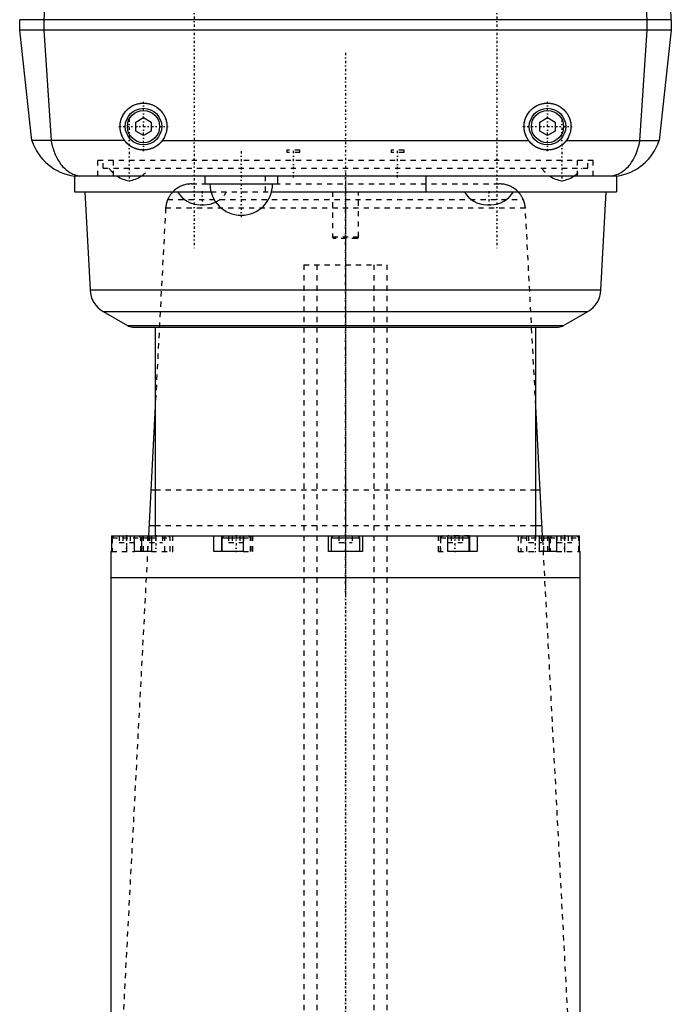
# Model space of a CAD drawing. Extents: x -88 to 88, y -510 to 213.
# Tile 4 of 6: x -63 to 63, y -321 to -132. Entities that reach past the tile are written whole.
import ezdxf

# ---------------------------------------------------------------- set-up
doc = ezdxf.new("R2010")
doc.units = 0
doc.linetypes.add('CENTER', pattern=[1.5, 0.45, -0.5, 0.05, -0.5])
doc.linetypes.add('DASHED', pattern=[2, 1, -1])
for name, color, linetype in [('AM_0', 7, 'CONTINUOUS'), ('AM_3', 7, 'DASHED'), ('AM_7', 7, 'CENTER')]:
    doc.layers.add(name, color=color, linetype=linetype)

msp = doc.modelspace()

# ---------------------------------------------------------------- linework, layer by layer
at = {"layer": 'AM_0', "color": 7, "linetype": 'CONTINUOUS'}
for p, q in [((-62.5, -134), (-62.5, -132)), ((62.5, -132), (-62.5, -132)), ((-57.87, -132), (-57.87, -134)), ((57.87, -134), (57.87, -132)), ((62.5, -132), (62.5, -134)), ((-60.15, -155.2), (-62.5, -134)), ((62.5, -134), (-62.5, -134)), ((-57.87, -134), (-56.49, -155.2)), ((56.49, -155.2), (57.87, -134)), ((62.5, -134), (60.15, -155.2)), ((-40.25, -151.63), (-38.75, -150.77)), ((-38.75, -150.77), (-37.25, -151.63)), ((37.25, -151.63), (38.75, -150.77)), ((38.75, -150.77), (40.25, -151.63)), ((-40.25, -153.37), (-40.25, -151.63)), ((-37.25, -151.63), (-37.25, -153.37)), ((37.25, -153.37), (37.25, -151.63)), ((40.25, -151.63), (40.25, -153.37)), ((-38.75, -154.23), (-40.25, -153.37)), ((-37.25, -153.37), (-38.75, -154.23)), ((38.75, -154.23), (37.25, -153.37)), ((40.25, -153.37), (38.75, -154.23)), ((-42.35, -155.2), (-60.15, -155.2)), ((-35.15, -155.2), (35.15, -155.2)), ((42.35, -155.2), (60.15, -155.2)), ((52, -162), (-52, -162)), ((-52, -162), (-52, -165)), ((-27, -162), (-27, -163.5)), ((-13, -163.5), (-13, -162)), ((15.43, -162), (15.43, -165)), ((52, -162), (52, -165)), ((-27, -163.5), (-13, -163.5)), ((-52, -165), (-25.82, -165)), ((-50, -165), (-49, -183.85)), ((-14.19, -165), (52, -165)), ((49, -183.85), (50, -165)), ((-27.86, -167.51), (-27.14, -167.51)), ((27.14, -167.51), (27.86, -167.51)), ((-49, -183.85), (49, -183.85)), ((-46.5, -187.95), (-41.85, -190.67)), ((-46.5, -187.95), (46.5, -187.95)), ((41.85, -190.67), (46.5, -187.95)), ((-41.85, -190.67), (41.85, -190.67)), ((-40.85, -190.95), (40.85, -190.95)), ((-36.5, -190.95), (-36.5, -231)), ((36.5, -231), (36.5, -190.95)), ((-36.5, -206.11), (-37.81, -231)), ((37.81, -231), (36.5, -206.11)), ((-37.35, -222.2), (-36.5, -222.2)), ((36.5, -222.2), (37.35, -222.2)), ((-37.7, -229), (-36.5, -229)), ((36.5, -229), (37.7, -229)), ((-44.88, -231), (-44.88, -234)), ((-44.88, -231), (-2.35, -231)), ((-40.49, -234), (-40.49, -231)), ((-38.72, -231), (-39.12, -231.4)), ((-39.12, -231.4), (-39.12, -234)), ((-39.12, -231.4), (-37.25, -231.4)), ((-37.24, -231), (-37.24, -234)), ((-25.26, -234), (-25.26, -231)), ((-23.81, -231), (-23.81, -234)), ((-23.35, -231), (-23.75, -231.4)), ((-23.75, -231.4), (-23.75, -234)), ((-23.75, -231.4), (-19.63, -231.4)), ((-19.63, -231), (-19.63, -234)), ((-3.25, -234), (-3.25, -231)), ((-2.35, -231), (-2.75, -231.4)), ((-2.75, -231.4), (-2.75, -234)), ((-2.75, -231.4), (2.75, -231.4)), ((-2.35, -231), (2.35, -231)), ((2.75, -231.4), (2.35, -231)), ((2.35, -231), (44.88, -231)), ((2.75, -234), (2.75, -231.4)), ((3.25, -231), (3.25, -234)), ((19.63, -234), (19.63, -231)), ((19.63, -231.4), (23.75, -231.4)), ((23.75, -231.4), (23.35, -231)), ((23.75, -234), (23.75, -231.4)), ((23.81, -231), (23.81, -234)), ((25.26, -231), (25.26, -234)), ((37.24, -234), (37.24, -231)), ((37.25, -231.4), (39.12, -231.4)), ((39.12, -231.4), (38.72, -231)), ((39.12, -234), (39.12, -231.4)), ((40.49, -231), (40.49, -234)), ((44.88, -234), (44.88, -231)), ((-45, -234), (-45, -239)), ((-44.88, -234), (-45, -234)), ((-37.24, -234), (-40.49, -234)), ((-19.63, -234), (-25.26, -234)), ((3.25, -234), (-3.25, -234)), ((25.26, -234), (19.63, -234)), ((40.49, -234), (37.24, -234)), ((45, -234), (44.88, -234)), ((45, -239), (45, -234)), ((-45, -239), (-45, -358.5)), ((-45, -239), (45, -239)), ((-45, -239), (0, -239)), ((45, -358.5), (45, -239))]:
    msp.add_line(p, q, dxfattribs=at)
for points in [[(-56.85, -120.5, 0), (-57.09, -122.39, 0), (-57.49, -126.2, 0), (-57.77, -130.06, 0), (-57.87, -132, 0)], [(57.87, -132, 0), (57.77, -130.06, 0), (57.49, -126.2, 0), (57.09, -122.39, 0), (56.85, -120.5, 0)], [(-42.35, -155.2, 0), (-42.4, -155.13, 0), (-42.51, -154.97, 0), (-42.61, -154.82, 0), (-42.65, -154.74, 0), (-42.7, -154.66, 0), (-42.78, -154.49, 0), (-42.86, -154.33, 0), (-42.93, -154.16, 0), (-43, -153.98, 0), (-43.06, -153.81, 0), (-43.08, -153.72, 0), (-43.11, -153.63, 0), (-43.15, -153.45, 0), (-43.18, -153.27, 0), (-43.21, -153.09, 0), (-43.23, -152.9, 0), (-43.24, -152.72, 0), (-43.25, -152.63, 0), (-43.25, -152.54, 0), (-43.25, -152.35, 0), (-43.24, -152.17, 0), (-43.23, -152.07, 0), (-43.22, -151.98, 0), (-43.2, -151.8, 0), (-43.16, -151.62, 0), (-43.14, -151.53, 0), (-43.12, -151.44, 0), (-43.08, -151.26, 0), (-43.02, -151.08, 0), (-42.96, -150.91, 0), (-42.89, -150.74, 0), (-42.82, -150.57, 0), (-42.77, -150.49, 0), (-42.73, -150.41, 0), (-42.64, -150.24, 0), (-42.55, -150.09, 0), (-42.45, -149.93, 0), (-42.34, -149.78, 0), (-42.22, -149.64, 0), (-42.16, -149.57, 0), (-42.1, -149.5, 0), (-41.98, -149.36, 0), (-41.85, -149.23, 0), (-41.71, -149.11, 0), (-41.57, -148.99, 0), (-41.42, -148.88, 0), (-41.35, -148.82, 0), (-41.27, -148.77, 0), (-41.12, -148.67, 0), (-40.96, -148.58, 0), (-40.79, -148.49, 0), (-40.63, -148.41, 0), (-40.46, -148.34, 0), (-40.37, -148.3, 0), (-40.29, -148.27, 0), (-40.11, -148.21, 0), (-39.94, -148.16, 0), (-39.76, -148.11, 0), (-39.58, -148.08, 0), (-39.39, -148.05, 0), (-39.3, -148.03, 0), (-39.21, -148.02, 0), (-39.03, -148.01, 0), (-38.84, -148, 0), (-38.75, -148, 0), (-38.66, -148, 0), (-38.47, -148.01, 0), (-38.29, -148.02, 0), (-38.2, -148.03, 0), (-38.11, -148.05, 0), (-37.92, -148.08, 0), (-37.74, -148.11, 0), (-37.56, -148.16, 0), (-37.39, -148.21, 0), (-37.21, -148.27, 0), (-37.13, -148.3, 0), (-37.04, -148.34, 0), (-36.87, -148.41, 0), (-36.71, -148.49, 0), (-36.54, -148.58, 0), (-36.38, -148.67, 0), (-36.23, -148.77, 0), (-36.15, -148.82, 0), (-36.08, -148.88, 0), (-35.93, -148.99, 0), (-35.79, -149.11, 0), (-35.65, -149.23, 0), (-35.52, -149.36, 0), (-35.4, -149.5, 0), (-35.34, -149.57, 0), (-35.28, -149.64, 0), (-35.16, -149.78, 0), (-35.05, -149.93, 0), (-34.95, -150.09, 0), (-34.86, -150.24, 0), (-34.77, -150.41, 0), (-34.73, -150.49, 0), (-34.68, -150.57, 0), (-34.61, -150.74, 0), (-34.54, -150.91, 0), (-34.48, -151.08, 0), (-34.42, -151.26, 0), (-34.38, -151.44, 0), (-34.36, -151.53, 0), (-34.34, -151.62, 0), (-34.3, -151.8, 0), (-34.28, -151.98, 0), (-34.27, -152.07, 0), (-34.26, -152.17, 0), (-34.25, -152.35, 0), (-34.25, -152.54, 0), (-34.25, -152.63, 0), (-34.26, -152.72, 0), (-34.27, -152.9, 0), (-34.29, -153.09, 0), (-34.32, -153.27, 0), (-34.35, -153.45, 0), (-34.39, -153.63, 0), (-34.42, -153.72, 0), (-34.44, -153.81, 0), (-34.5, -153.98, 0), (-34.57, -154.16, 0), (-34.64, -154.33, 0), (-34.72, -154.49, 0), (-34.8, -154.66, 0), (-34.85, -154.74, 0), (-34.89, -154.82, 0), (-34.99, -154.97, 0), (-35.1, -155.13, 0), (-35.15, -155.2, 0)], [(35.15, -155.2, 0), (35.1, -155.13, 0), (34.99, -154.97, 0), (34.89, -154.82, 0), (34.85, -154.74, 0), (34.8, -154.66, 0), (34.72, -154.49, 0), (34.64, -154.33, 0), (34.57, -154.16, 0), (34.5, -153.98, 0), (34.44, -153.81, 0), (34.42, -153.72, 0), (34.39, -153.63, 0), (34.35, -153.45, 0), (34.32, -153.27, 0), (34.29, -153.09, 0), (34.27, -152.9, 0), (34.26, -152.72, 0), (34.25, -152.63, 0), (34.25, -152.54, 0), (34.25, -152.35, 0), (34.26, -152.17, 0), (34.27, -152.07, 0), (34.28, -151.98, 0), (34.3, -151.8, 0), (34.34, -151.62, 0), (34.36, -151.53, 0), (34.38, -151.44, 0), (34.42, -151.26, 0), (34.48, -151.08, 0), (34.54, -150.91, 0), (34.61, -150.74, 0), (34.68, -150.57, 0), (34.73, -150.49, 0), (34.77, -150.41, 0), (34.86, -150.24, 0), (34.95, -150.09, 0), (35.05, -149.93, 0), (35.16, -149.78, 0), (35.28, -149.64, 0), (35.34, -149.57, 0), (35.4, -149.5, 0), (35.52, -149.36, 0), (35.65, -149.23, 0), (35.79, -149.11, 0), (35.93, -148.99, 0), (36.08, -148.88, 0), (36.15, -148.82, 0), (36.23, -148.77, 0), (36.38, -148.67, 0), (36.54, -148.58, 0), (36.71, -148.49, 0), (36.87, -148.41, 0), (37.04, -148.34, 0), (37.13, -148.3, 0), (37.21, -148.27, 0), (37.39, -148.21, 0), (37.56, -148.16, 0), (37.74, -148.11, 0), (37.92, -148.08, 0), (38.11, -148.05, 0), (38.2, -148.03, 0), (38.29, -148.02, 0), (38.47, -148.01, 0), (38.66, -148, 0), (38.75, -148, 0), (38.84, -148, 0), (39.03, -148.01, 0), (39.21, -148.02, 0), (39.3, -148.03, 0), (39.39, -148.05, 0), (39.58, -148.08, 0), (39.76, -148.11, 0), (39.94, -148.16, 0), (40.11, -148.21, 0), (40.29, -148.27, 0), (40.37, -148.3, 0), (40.46, -148.34, 0), (40.63, -148.41, 0), (40.79, -148.49, 0), (40.96, -148.58, 0), (41.12, -148.67, 0), (41.27, -148.77, 0), (41.35, -148.82, 0), (41.42, -148.88, 0), (41.57, -148.99, 0), (41.71, -149.11, 0), (41.85, -149.23, 0), (41.98, -149.36, 0), (42.1, -149.5, 0), (42.16, -149.57, 0), (42.22, -149.64, 0), (42.34, -149.78, 0), (42.45, -149.93, 0), (42.55, -150.09, 0), (42.64, -150.24, 0), (42.73, -150.41, 0), (42.77, -150.49, 0), (42.82, -150.57, 0), (42.89, -150.74, 0), (42.96, -150.91, 0), (43.02, -151.08, 0), (43.08, -151.26, 0), (43.12, -151.44, 0), (43.14, -151.53, 0), (43.16, -151.62, 0), (43.2, -151.8, 0), (43.22, -151.98, 0), (43.23, -152.07, 0), (43.24, -152.17, 0), (43.25, -152.35, 0), (43.25, -152.54, 0), (43.25, -152.63, 0), (43.24, -152.72, 0), (43.23, -152.9, 0), (43.21, -153.09, 0), (43.18, -153.27, 0), (43.15, -153.45, 0), (43.11, -153.63, 0), (43.08, -153.72, 0), (43.06, -153.81, 0), (43, -153.98, 0), (42.93, -154.16, 0), (42.86, -154.33, 0), (42.78, -154.49, 0), (42.7, -154.66, 0), (42.65, -154.74, 0), (42.61, -154.82, 0), (42.51, -154.97, 0), (42.4, -155.13, 0), (42.35, -155.2, 0)], [(-56.49, -155.2, 0), (-56.48, -155.25, 0), (-56.46, -155.36, 0), (-56.43, -155.47, 0), (-56.42, -155.52, 0), (-56.41, -155.58, 0), (-56.39, -155.68, 0), (-56.36, -155.79, 0), (-56.34, -155.89, 0), (-56.31, -156, 0), (-56.28, -156.1, 0), (-56.27, -156.15, 0), (-56.26, -156.2, 0), (-56.23, -156.3, 0), (-56.2, -156.4, 0), (-56.17, -156.5, 0), (-56.14, -156.6, 0), (-56.11, -156.7, 0), (-56.09, -156.75, 0), (-56.08, -156.8, 0), (-56.04, -156.9, 0), (-56.01, -157, 0), (-56, -157.04, 0), (-55.98, -157.09, 0), (-55.94, -157.19, 0), (-55.91, -157.28, 0), (-55.89, -157.33, 0), (-55.87, -157.38, 0), (-55.84, -157.47, 0), (-55.8, -157.56, 0), (-55.67, -157.88, 0), (-55.42, -158.4, 0), (-55.16, -158.88, 0), (-54.88, -159.33, 0), (-54.58, -159.75, 0), (-54.42, -159.95, 0), (-54.26, -160.14, 0), (-53.93, -160.49, 0), (-53.58, -160.8, 0), (-53.22, -161.08, 0), (-52.85, -161.32, 0), (-52.47, -161.53, 0), (-52.28, -161.62, 0), (-52.08, -161.71, 0), (-51.68, -161.85, 0), (-51.27, -161.96, 0), (-51.06, -162, 0)], [(-35.15, -155.2, 0), (-35.17, -155.23, 0), (-35.22, -155.29, 0), (-35.27, -155.35, 0), (-35.29, -155.38, 0), (-35.32, -155.41, 0), (-35.37, -155.47, 0), (-35.42, -155.52, 0), (-35.47, -155.58, 0), (-35.52, -155.63, 0), (-35.57, -155.68, 0), (-35.59, -155.71, 0), (-35.62, -155.73, 0), (-35.67, -155.79, 0), (-35.73, -155.84, 0), (-35.79, -155.89, 0), (-35.84, -155.93, 0), (-35.9, -155.98, 0), (-35.93, -156.01, 0), (-35.96, -156.03, 0), (-36.02, -156.08, 0), (-36.08, -156.12, 0), (-36.11, -156.15, 0), (-36.14, -156.17, 0), (-36.21, -156.21, 0), (-36.27, -156.26, 0), (-36.3, -156.28, 0), (-36.34, -156.3, 0), (-36.4, -156.34, 0), (-36.47, -156.38, 0), (-36.54, -156.42, 0), (-36.61, -156.46, 0), (-36.67, -156.49, 0), (-36.71, -156.51, 0), (-36.74, -156.53, 0), (-36.82, -156.56, 0), (-36.89, -156.6, 0), (-36.96, -156.63, 0), (-37.03, -156.66, 0), (-37.1, -156.69, 0), (-37.14, -156.7, 0), (-37.18, -156.72, 0), (-37.25, -156.74, 0), (-37.33, -156.77, 0), (-37.4, -156.79, 0), (-37.48, -156.82, 0), (-37.56, -156.84, 0), (-37.59, -156.85, 0), (-37.63, -156.86, 0), (-37.71, -156.88, 0), (-37.79, -156.9, 0), (-37.86, -156.91, 0), (-37.94, -156.93, 0), (-38.02, -156.94, 0), (-38.06, -156.95, 0), (-38.09, -156.95, 0), (-38.17, -156.96, 0), (-38.25, -156.97, 0), (-38.33, -156.98, 0), (-38.4, -156.99, 0), (-38.48, -156.99, 0), (-38.52, -156.99, 0), (-38.56, -157, 0), (-38.64, -157, 0), (-38.71, -157, 0), (-38.75, -157, 0), (-38.79, -157, 0), (-38.86, -157, 0), (-38.94, -157, 0), (-38.98, -156.99, 0), (-39.02, -156.99, 0), (-39.1, -156.99, 0), (-39.17, -156.98, 0), (-39.25, -156.97, 0), (-39.33, -156.96, 0), (-39.41, -156.95, 0), (-39.44, -156.95, 0), (-39.48, -156.94, 0), (-39.56, -156.93, 0), (-39.64, -156.91, 0), (-39.71, -156.9, 0), (-39.79, -156.88, 0), (-39.87, -156.86, 0), (-39.91, -156.85, 0), (-39.94, -156.84, 0), (-40.02, -156.82, 0), (-40.1, -156.79, 0), (-40.17, -156.77, 0), (-40.25, -156.74, 0), (-40.32, -156.72, 0), (-40.36, -156.7, 0), (-40.4, -156.69, 0), (-40.47, -156.66, 0), (-40.54, -156.63, 0), (-40.61, -156.6, 0), (-40.68, -156.56, 0), (-40.76, -156.53, 0), (-40.79, -156.51, 0), (-40.83, -156.49, 0), (-40.89, -156.46, 0), (-40.96, -156.42, 0), (-41.03, -156.38, 0), (-41.1, -156.34, 0), (-41.16, -156.3, 0), (-41.2, -156.28, 0), (-41.23, -156.26, 0), (-41.29, -156.21, 0), (-41.36, -156.17, 0), (-41.39, -156.15, 0), (-41.42, -156.12, 0), (-41.48, -156.08, 0), (-41.54, -156.03, 0), (-41.57, -156.01, 0), (-41.6, -155.98, 0), (-41.66, -155.93, 0), (-41.71, -155.89, 0), (-41.77, -155.84, 0), (-41.83, -155.79, 0), (-41.88, -155.73, 0), (-41.91, -155.71, 0), (-41.93, -155.68, 0), (-41.98, -155.63, 0), (-42.03, -155.58, 0), (-42.08, -155.52, 0), (-42.13, -155.47, 0), (-42.18, -155.41, 0), (-42.21, -155.38, 0), (-42.23, -155.35, 0), (-42.28, -155.29, 0), (-42.33, -155.23, 0), (-42.35, -155.2, 0)], [(42.35, -155.2, 0), (42.33, -155.23, 0), (42.28, -155.29, 0), (42.23, -155.35, 0), (42.21, -155.38, 0), (42.18, -155.41, 0), (42.13, -155.47, 0), (42.08, -155.52, 0), (42.03, -155.58, 0), (41.98, -155.63, 0), (41.93, -155.68, 0), (41.91, -155.71, 0), (41.88, -155.73, 0), (41.83, -155.79, 0), (41.77, -155.84, 0), (41.71, -155.89, 0), (41.66, -155.93, 0), (41.6, -155.98, 0), (41.57, -156.01, 0), (41.54, -156.03, 0), (41.48, -156.08, 0), (41.42, -156.12, 0), (41.39, -156.15, 0), (41.36, -156.17, 0), (41.29, -156.21, 0), (41.23, -156.26, 0), (41.2, -156.28, 0), (41.16, -156.3, 0), (41.1, -156.34, 0), (41.03, -156.38, 0), (40.96, -156.42, 0), (40.89, -156.46, 0), (40.83, -156.49, 0), (40.79, -156.51, 0), (40.76, -156.53, 0), (40.68, -156.56, 0), (40.61, -156.6, 0), (40.54, -156.63, 0), (40.47, -156.66, 0), (40.4, -156.69, 0), (40.36, -156.7, 0), (40.32, -156.72, 0), (40.25, -156.74, 0), (40.17, -156.77, 0), (40.1, -156.79, 0), (40.02, -156.82, 0), (39.94, -156.84, 0), (39.91, -156.85, 0), (39.87, -156.86, 0), (39.79, -156.88, 0), (39.71, -156.9, 0), (39.64, -156.91, 0), (39.56, -156.93, 0), (39.48, -156.94, 0), (39.44, -156.95, 0), (39.41, -156.95, 0), (39.33, -156.96, 0), (39.25, -156.97, 0), (39.17, -156.98, 0), (39.1, -156.99, 0), (39.02, -156.99, 0), (38.98, -156.99, 0), (38.94, -157, 0), (38.86, -157, 0), (38.79, -157, 0), (38.75, -157, 0), (38.71, -157, 0), (38.64, -157, 0), (38.56, -157, 0), (38.52, -156.99, 0), (38.48, -156.99, 0), (38.4, -156.99, 0), (38.33, -156.98, 0), (38.25, -156.97, 0), (38.17, -156.96, 0), (38.09, -156.95, 0), (38.06, -156.95, 0), (38.02, -156.94, 0), (37.94, -156.93, 0), (37.86, -156.91, 0), (37.79, -156.9, 0), (37.71, -156.88, 0), (37.63, -156.86, 0), (37.59, -156.85, 0), (37.56, -156.84, 0), (37.48, -156.82, 0), (37.4, -156.79, 0), (37.33, -156.77, 0), (37.25, -156.74, 0), (37.18, -156.72, 0), (37.14, -156.7, 0), (37.1, -156.69, 0), (37.03, -156.66, 0), (36.96, -156.63, 0), (36.89, -156.6, 0), (36.82, -156.56, 0), (36.74, -156.53, 0), (36.71, -156.51, 0), (36.67, -156.49, 0), (36.61, -156.46, 0), (36.54, -156.42, 0), (36.47, -156.38, 0), (36.4, -156.34, 0), (36.34, -156.3, 0), (36.3, -156.28, 0), (36.27, -156.26, 0), (36.21, -156.21, 0), (36.14, -156.17, 0), (36.11, -156.15, 0), (36.08, -156.12, 0), (36.02, -156.08, 0), (35.96, -156.03, 0), (35.93, -156.01, 0), (35.9, -155.98, 0), (35.84, -155.93, 0), (35.79, -155.89, 0), (35.73, -155.84, 0), (35.67, -155.79, 0), (35.62, -155.73, 0), (35.59, -155.71, 0), (35.57, -155.68, 0), (35.52, -155.63, 0), (35.47, -155.58, 0), (35.42, -155.52, 0), (35.37, -155.47, 0), (35.32, -155.41, 0), (35.29, -155.38, 0), (35.27, -155.35, 0), (35.22, -155.29, 0), (35.17, -155.23, 0), (35.15, -155.2, 0)], [(51.06, -162, 0), (51.27, -161.96, 0), (51.68, -161.85, 0), (52.08, -161.71, 0), (52.28, -161.62, 0), (52.47, -161.53, 0), (52.85, -161.32, 0), (53.22, -161.08, 0), (53.58, -160.8, 0), (53.93, -160.49, 0), (54.26, -160.14, 0), (54.42, -159.95, 0), (54.58, -159.75, 0), (54.88, -159.34, 0), (55.16, -158.88, 0), (55.42, -158.4, 0), (55.67, -157.88, 0), (55.8, -157.56, 0), (55.84, -157.47, 0), (55.87, -157.38, 0), (55.89, -157.33, 0), (55.91, -157.28, 0), (55.94, -157.19, 0), (55.98, -157.09, 0), (56, -157.04, 0), (56.01, -157, 0), (56.04, -156.9, 0), (56.08, -156.8, 0), (56.09, -156.75, 0), (56.11, -156.7, 0), (56.14, -156.6, 0), (56.17, -156.5, 0), (56.2, -156.4, 0), (56.23, -156.3, 0), (56.26, -156.2, 0), (56.27, -156.15, 0), (56.28, -156.1, 0), (56.31, -156, 0), (56.34, -155.89, 0), (56.36, -155.79, 0), (56.39, -155.68, 0), (56.41, -155.58, 0), (56.42, -155.52, 0), (56.43, -155.47, 0), (56.46, -155.36, 0), (56.48, -155.25, 0), (56.49, -155.2, 0)]]:
    msp.add_polyline3d(points, dxfattribs=at)
for centre, radius in [((-38.75, -152.5), 3.5), ((38.75, -152.5), 3.5), ((-38.75, -152.5), 3.1), ((38.75, -152.5), 3.1)]:
    msp.add_circle(centre, radius, dxfattribs=at)
for centre, radius, start, end in [((-12.3, -137.5), 75, 4.2048, 13.1003), ((-50.65, -152.09), 10, 198.1062, 262.2135), ((50.65, -152.09), 10, 277.7865, 341.8938), ((-40.68, -157.3), 5.66, 236.1387, 261.6499), ((-42.32, -157.3), 5.66, 278.3501, 303.8613), ((42.32, -157.3), 5.66, 236.1387, 261.6499), ((40.68, -157.3), 5.66, 278.3501, 303.8613), ((-20, -163.5), 6, 180, 0), ((-27.86, -162.51), 5, 209.8262, 270), ((27.14, -162.51), 5, 209.8262, 270), ((27.86, -162.51), 5, 270, 330.1738), ((-27.14, -162.51), 5, 270, 296.7321), ((-44.01, -183.62), 5, 182.674, 240.072), ((44.01, -183.62), 5, 299.928, 357.326), ((-40.82, -188.95), 2, 239.0251, 269.1598), ((40.82, -188.95), 2, 270.8402, 300.9749)]:
    msp.add_arc(centre, radius, start, end, dxfattribs=at)
at = {"layer": 'AM_3', "color": 6, "linetype": 'DASHED'}
for p, q in [((-11.25, -157), (-11.25, -157.5)), ((-8.75, -157), (-11.25, -157)), ((-8.75, -157.5), (-11.25, -157.5)), ((-8.75, -157.5), (-8.75, -157)), ((8.75, -157), (8.75, -157.5)), ((11.25, -157), (8.75, -157)), ((11.25, -157.5), (8.75, -157.5)), ((11.25, -157.5), (11.25, -157)), ((-47.5, -162), (-47.5, -159)), ((47.5, -159), (-47.5, -159)), ((-46.5, -160.5), (-46.5, -159)), ((-46.5, -160.5), (46.5, -160.5)), ((-44.5, -162), (-44.5, -159)), ((44.5, -162), (44.5, -159)), ((46.5, -160.5), (46.5, -159)), ((47.5, -162), (47.5, -159)), ((-15.43, -162), (-15.43, -165)), ((-29.53, -163.5), (29.53, -163.5)), ((-25.82, -165), (-14.19, -165)), ((-2.5, -165), (-2.5, -173.7)), ((2.5, -173.7), (2.5, -165)), ((-34.1, -166.5), (34.1, -166.5)), ((-34.5, -168.1), (-36.5, -206.11)), ((-34.5, -168.1), (34.5, -168.1)), ((36.5, -206.11), (34.5, -168.1)), ((-2.5, -173.7), (-2.2, -174)), ((2.5, -173.7), (-2.5, -173.7)), ((2.2, -174), (2.5, -173.7)), ((2.2, -174), (-2.2, -174)), ((-8, -179), (8, -179)), ((-8, -179), (-8, -450.5)), ((-8, -179), (0, -179)), ((-5.5, -179), (-5.5, -494)), ((5.5, -494), (5.5, -179)), ((8, -464), (8, -179)), ((-36.5, -222.2), (36.5, -222.2)), ((-36.5, -229), (36.5, -229)), ((-44.35, -231), (-44.75, -231.4)), ((-44.75, -231.4), (-44.75, -234)), ((-44.75, -231.4), (-39.25, -231.4)), ((-37.81, -231), (-44.1, -350.55)), ((-43.44, -231), (-43.44, -232.3)), ((-43.44, -232.3), (-40.56, -232.3)), ((-42.72, -231), (-42.72, -232.3)), ((-42, -231), (-42, -234)), ((-41.28, -231), (-41.28, -232.3)), ((-40.56, -231), (-40.56, -232.3)), ((-39.25, -231.4), (-39.65, -231)), ((-39.25, -234), (-39.25, -231.4)), ((-38.75, -234), (-38.75, -231)), ((-38, -231), (-38, -234)), ((-37.62, -231), (-37.62, -232.3)), ((-37.62, -232.3), (-35.12, -232.3)), ((-37.25, -231.4), (-33.62, -231.4)), ((-36.37, -231), (-36.37, -232.3)), ((-35.12, -231), (-35.12, -232.3)), ((-34.75, -231), (-34.75, -234)), ((-33.62, -231.4), (-34.02, -231)), ((-33.62, -234), (-33.62, -231.4)), ((-33.12, -234), (-33.12, -231)), ((-22.44, -231), (-22.44, -232.3)), ((-22.44, -232.3), (-19.56, -232.3)), ((-21.72, -231), (-21.72, -232.3)), ((-20.28, -231), (-20.28, -232.3)), ((-19.63, -231.4), (-18.25, -231.4)), ((-19.56, -231), (-19.56, -232.3)), ((-18.25, -231.4), (-18.65, -231)), ((-18.25, -234), (-18.25, -231.4)), ((-18.19, -231), (-18.19, -234)), ((-17.75, -234), (-17.75, -231)), ((-2.35, -231), (2.35, -231)), ((-1.25, -231), (-1.25, -232.3)), ((-1.25, -232.3), (1.25, -232.3)), ((0, -231), (0, -232.3)), ((1.25, -231), (1.25, -232.3)), ((17.75, -231), (17.75, -234)), ((18.19, -231), (18.19, -234)), ((18.65, -231), (18.25, -231.4)), ((18.25, -231.4), (18.25, -234)), ((18.25, -231.4), (19.63, -231.4)), ((19.56, -231), (19.56, -232.3)), ((19.56, -232.3), (22.44, -232.3)), ((23.81, -231), (19.63, -231)), ((20.28, -231), (20.28, -232.3)), ((21.72, -231), (21.72, -232.3)), ((22.44, -231), (22.44, -232.3)), ((33.12, -231), (33.12, -234)), ((34.02, -231), (33.62, -231.4)), ((33.62, -231.4), (33.62, -234)), ((33.62, -231.4), (37.25, -231.4)), ((34.75, -231), (34.75, -234)), ((35.12, -231), (35.12, -232.3)), ((35.12, -232.3), (37.62, -232.3)), ((36.37, -231), (36.37, -232.3)), ((37.24, -231), (38.72, -231)), ((37.62, -231), (37.62, -232.3)), ((44.1, -350.55), (37.81, -231)), ((38, -231), (38, -234)), ((38.75, -231), (38.75, -234)), ((38.75, -231), (40.49, -231)), ((39.65, -231), (39.25, -231.4)), ((39.25, -231.4), (39.25, -234)), ((39.25, -231.4), (44.75, -231.4)), ((40.56, -231), (40.56, -232.3)), ((40.56, -232.3), (43.44, -232.3)), ((41.28, -231), (41.28, -232.3)), ((42, -231), (42, -234)), ((42.72, -231), (42.72, -232.3)), ((43.44, -231), (43.44, -232.3)), ((44.75, -231.4), (44.35, -231)), ((44.75, -234), (44.75, -231.4)), ((-44.88, -234), (-40.49, -234)), ((-37.24, -234), (-33.12, -234)), ((-19.63, -234), (-17.75, -234)), ((17.75, -234), (19.63, -234)), ((33.12, -234), (37.24, -234)), ((40.49, -234), (44.88, -234))]:
    msp.add_line(p, q, dxfattribs=at)
for points in [[(-29.53, -163.5, 0), (-29.53, -163.5, 0), (-29.53, -163.5, 0), (-29.54, -163.5, 0), (-29.54, -163.5, 0), (-29.54, -163.5, 0), (-29.54, -163.5, 0), (-29.54, -163.5, 0), (-29.54, -163.5, 0), (-29.54, -163.5, 0), (-29.54, -163.5, 0), (-29.54, -163.5, 0), (-29.55, -163.5, 0), (-29.55, -163.5, 0), (-29.55, -163.5, 0), (-29.55, -163.5, 0), (-29.56, -163.5, 0), (-29.56, -163.5, 0), (-29.56, -163.5, 0), (-29.57, -163.5, 0), (-29.58, -163.5, 0), (-29.58, -163.5, 0), (-29.59, -163.5, 0), (-29.59, -163.5, 0), (-29.59, -163.5, 0), (-29.6, -163.5, 0), (-29.6, -163.5, 0), (-29.61, -163.5, 0), (-29.63, -163.5, 0), (-29.64, -163.5, 0), (-29.66, -163.5, 0), (-29.68, -163.5, 0), (-29.76, -163.51, 0), (-29.9, -163.52, 0), (-29.98, -163.52, 0), (-30.06, -163.53, 0), (-30.24, -163.55, 0), (-30.42, -163.58, 0), (-30.62, -163.62, 0), (-30.82, -163.67, 0), (-31.03, -163.74, 0), (-31.14, -163.77, 0), (-31.25, -163.81, 0), (-31.47, -163.9, 0), (-31.7, -164, 0), (-31.92, -164.12, 0), (-32.14, -164.24, 0), (-32.35, -164.38, 0), (-32.46, -164.46, 0), (-32.57, -164.54, 0), (-32.78, -164.71, 0), (-32.98, -164.9, 0), (-33.09, -165, 0)], [(33.09, -165, 0), (32.98, -164.9, 0), (32.78, -164.71, 0), (32.57, -164.54, 0), (32.46, -164.46, 0), (32.35, -164.38, 0), (32.14, -164.24, 0), (31.92, -164.12, 0), (31.7, -164, 0), (31.47, -163.9, 0), (31.25, -163.81, 0), (31.14, -163.77, 0), (31.03, -163.74, 0), (30.82, -163.67, 0), (30.62, -163.62, 0), (30.42, -163.58, 0), (30.24, -163.55, 0), (30.06, -163.53, 0), (29.98, -163.52, 0), (29.9, -163.52, 0), (29.76, -163.51, 0), (29.68, -163.5, 0), (29.66, -163.5, 0), (29.64, -163.5, 0), (29.63, -163.5, 0), (29.61, -163.5, 0), (29.6, -163.5, 0), (29.6, -163.5, 0), (29.59, -163.5, 0), (29.59, -163.5, 0), (29.59, -163.5, 0), (29.58, -163.5, 0), (29.58, -163.5, 0), (29.57, -163.5, 0), (29.56, -163.5, 0), (29.56, -163.5, 0), (29.56, -163.5, 0), (29.55, -163.5, 0), (29.55, -163.5, 0), (29.55, -163.5, 0), (29.55, -163.5, 0), (29.54, -163.5, 0), (29.54, -163.5, 0), (29.54, -163.5, 0), (29.54, -163.5, 0), (29.54, -163.5, 0), (29.54, -163.5, 0), (29.54, -163.5, 0), (29.54, -163.5, 0), (29.54, -163.5, 0), (29.53, -163.5, 0), (29.53, -163.5, 0), (29.53, -163.5, 0)], [(-33.09, -165, 0), (-33.12, -165.03, 0), (-33.19, -165.1, 0), (-33.25, -165.17, 0), (-33.28, -165.21, 0), (-33.31, -165.25, 0), (-33.38, -165.32, 0), (-33.44, -165.4, 0), (-33.5, -165.48, 0), (-33.56, -165.56, 0), (-33.62, -165.64, 0), (-33.65, -165.68, 0), (-33.67, -165.72, 0), (-33.73, -165.81, 0), (-33.78, -165.9, 0), (-33.84, -165.99, 0), (-33.89, -166.08, 0), (-33.94, -166.17, 0), (-33.96, -166.21, 0), (-33.99, -166.26, 0), (-34.03, -166.36, 0), (-34.08, -166.45, 0), (-34.1, -166.5, 0)], [(34.1, -166.5, 0), (34.08, -166.45, 0), (34.03, -166.36, 0), (33.99, -166.26, 0), (33.96, -166.21, 0), (33.94, -166.17, 0), (33.89, -166.08, 0), (33.84, -165.99, 0), (33.78, -165.9, 0), (33.73, -165.81, 0), (33.67, -165.72, 0), (33.65, -165.68, 0), (33.62, -165.64, 0), (33.56, -165.56, 0), (33.5, -165.48, 0), (33.44, -165.4, 0), (33.38, -165.32, 0), (33.31, -165.25, 0), (33.28, -165.21, 0), (33.25, -165.17, 0), (33.19, -165.1, 0), (33.12, -165.03, 0), (33.09, -165, 0)], [(-34.1, -166.5, 0), (-34.12, -166.54, 0), (-34.15, -166.63, 0), (-34.19, -166.71, 0), (-34.2, -166.76, 0), (-34.22, -166.8, 0), (-34.25, -166.89, 0), (-34.28, -166.97, 0), (-34.3, -167.06, 0), (-34.33, -167.15, 0), (-34.35, -167.24, 0), (-34.37, -167.28, 0), (-34.38, -167.33, 0), (-34.4, -167.42, 0), (-34.42, -167.51, 0), (-34.43, -167.6, 0), (-34.45, -167.69, 0), (-34.46, -167.78, 0), (-34.47, -167.83, 0), (-34.48, -167.87, 0), (-34.49, -167.96, 0), (-34.5, -168.05, 0), (-34.5, -168.1, 0)], [(34.5, -168.1, 0), (34.5, -168.05, 0), (34.49, -167.96, 0), (34.48, -167.87, 0), (34.47, -167.83, 0), (34.46, -167.78, 0), (34.45, -167.69, 0), (34.43, -167.6, 0), (34.42, -167.51, 0), (34.4, -167.42, 0), (34.38, -167.33, 0), (34.37, -167.28, 0), (34.35, -167.24, 0), (34.33, -167.15, 0), (34.3, -167.06, 0), (34.28, -166.97, 0), (34.25, -166.89, 0), (34.22, -166.8, 0), (34.2, -166.76, 0), (34.19, -166.71, 0), (34.15, -166.63, 0), (34.12, -166.54, 0), (34.1, -166.5, 0)]]:
    msp.add_polyline3d(points, dxfattribs=at)
for centre in [(-38.75, -152.5), (38.75, -152.5)]:
    msp.add_circle(centre, 4.5, dxfattribs=at)
for centre, radius, start, end in [((-40.68, -157.3), 5.66, 214.4281, 236.1387), ((-42.32, -157.3), 5.66, 303.8613, 325.5719), ((42.32, -157.3), 5.66, 214.4281, 236.1387), ((40.68, -157.3), 5.66, 303.8613, 325.5719), ((-27.14, -162.51), 5, 296.7321, 330.1738), ((-27.86, -162.51), 5, 270, 274.1554), ((-27.14, -162.51), 5, 265.8446, 270), ((27.14, -162.51), 5, 270, 274.1554), ((27.86, -162.51), 5, 265.8446, 270)]:
    msp.add_arc(centre, radius, start, end, dxfattribs=at)
at = {"layer": 'AM_7', "color": 4, "linetype": 'CENTER'}
for p, q in [((-29, -88), (-29, -176)), ((29, -88), (29, -176)), ((0, -138.35), (0, -467.23)), ((-38.75, -157.22), (-38.75, -147.78)), ((38.75, -157.22), (38.75, -147.78)), ((-43.48, -152.5), (-34.02, -152.5)), ((-41.5, -151.14), (-41.5, -163.46)), ((34.02, -152.5), (43.48, -152.5)), ((41.5, -151.14), (41.5, -163.46)), ((-10, -162.25), (-10, -156.75)), ((10, -162.25), (10, -156.75)), ((-20, -157.2), (-20, -169.88)), ((0, -161.3), (0, -242.7)), ((-26.3, -163.5), (-13.7, -163.5)), ((0, -163.25), (0, -509.75)), ((-27.5, -164.87), (-27.5, -167.64)), ((27.5, -164.87), (27.5, -167.64)), ((-42, -230.85), (-42, -234.15)), ((-36.37, -230.85), (-36.37, -234.15)), ((-21, -230.85), (-21, -234.15)), ((21, -230.85), (21, -234.15)), ((36.37, -230.85), (36.37, -234.15)), ((42, -230.85), (42, -234.15))]:
    msp.add_line(p, q, dxfattribs=at)

doc.saveas('drawing.dxf')
